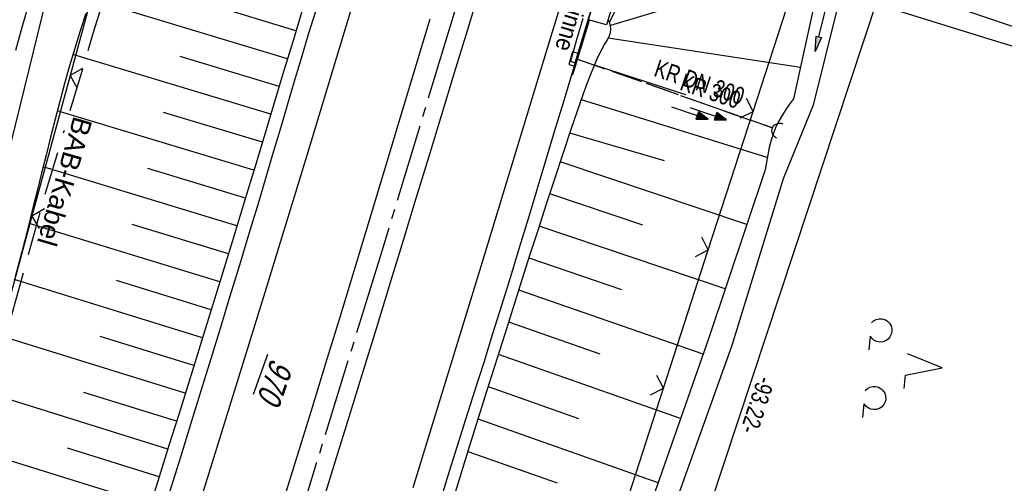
# Model space of a CAD drawing. Extents: x 510661 to 511244, y 462045 to 463013.
# Tile 19 of 29: x 510965 to 511067, y 462611 to 462659. Entities that reach past the tile are written whole.
import ezdxf

# ---------------------------------------------------------------- set-up
doc = ezdxf.new("R2010")
doc.units = 0
doc.header["$LTSCALE"] = 10
doc.header["$MEASUREMENT"] = 0
for name, pattern in [('ACAD_ISO16W100', [73, 15, -6.5, 15, -6.5, 15, -7, 1, -7]), ('ACHSE', [5.5, 4, -0.5, 0.5, -0.5]), ('AUSGEZOGEN', [0]), ('LT00', [0]), ('LT12', [0.4, 0.3, -0.1]), ('STRICHLINIE2', [0.375, 0.25, -0.125])]:
    doc.linetypes.add(name, pattern=pattern)
doc.layers.get('0').update_dxf_attribs({"linetype": 'LT00'})
for name, color, linetype in [('--EK_FBR', 1, 'LT00'), ('--EK_Halt-Pfeil', 4, 'LT00'), ('--EK_Haltung', 7, 'STRICHLINIE2'), ('--EK_Haltung-Text', 140, 'LT00'), ('--EL_DFK_AB_L', 21, 'LT00'), ('--EL_Halt-Pfeil', 4, 'LT00'), ('--EL_Haltung', 182, 'STRICHLINIE2'), ('--EL_Haltung-Text', 182, 'LT00'), ('-AX-093', 35, 'ACHSE'), ('ABSTAND', 8, 'LT00'), ('BAB-KABEL', 220, 'ACAD_ISO16W100'), ('BAB-KABEL_TEXT', 221, 'Continuous'), ('DFK_AB_FLNR', 7, 'Continuous'), ('DFK_AB_L', 21, 'LT00'), ('DFK_KATASTER', 250, 'LT00'), ('DFK_NUTZUNG', 250, 'LT00'), ('DL', 182, 'LT12'), ('DL_PFEIL', 201, 'LT00'), ('DL_TEXT', 182, 'LT00'), ('PFEIL', 140, 'AUSGEZOGEN'), ('RINNE_TEXT', 11, 'Continuous'), ('V106_AFBR_BAB', 250, 'LT00'), ('V106_BOESCH', 250, 'LT00'), ('V106_BOSCHUNG', 250, 'LT00'), ('V106_BR_KAPPE', 30, 'LT00'), ('V106_GRABEN', 250, 'LT00'), ('V106_H_BORD', 8, 'LT00'), ('V106_LD_MARK', 250, 'LT00'), ('V106_RINNE', 182, 'LT00'), ('V106_SINKK', 182, 'LT00'), ('V106_UK_DURCH', 182, 'LT00'), ('V106_ZAUN', 40, 'LT00')]:
    doc.layers.add(name, color=color, linetype=linetype)
doc.styles.add('Arial', font='ARIAL.TTF')
doc.styles.add('Beschrift', font='ARIAL.TTF')
doc.styles.add('Haltungsbeschriftung', font='ARIAL.TTF', dxfattribs={"width": 0.75})
doc.styles.get("Standard").update_dxf_attribs({"font": 'ARIAL.TTF'})

# ---------------------------------------------------------------- blocks, each defined once
blk = doc.blocks.new('Pfreil3')
at = {"layer": 'PFEIL'}
blk.add_hatch(color=256, dxfattribs=at).paths.add_polyline_path([(-1.55, 0.27), (-1.55, -0.27), (0, 0)])
for p, q in [((-1.55, 0), (-4.83, 0)), ((-1.55, -0.27), (-1.55, 0.27)), ((-1.55, 0.27), (0, 0)), ((0, 0), (-1.55, -0.27))]:
    blk.add_line(p, q, dxfattribs=at)
blk = doc.blocks.new('SYMB0024')
at = {"color": 0, "linetype": 'ByBlock'}
for p, q in [((-0.5, 0.5), (0, 0)), ((0, 0), (0.5, 0.5))]:
    blk.add_line(p, q, dxfattribs=at)
blk = doc.blocks.new('SYMB1107')
at = {"color": 0, "linetype": 'ByBlock'}
for points in [[(-0.2, 0), (-0.196157, 0.039018), (-0.184776, 0.076537), (-0.166294, 0.111114), (-0.141421, 0.141421), (-0.111114, 0.166294), (-0.076537, 0.184776), (-0.039018, 0.196157), (0, 0.2)], [(0, 0.2), (0.039018, 0.196157), (0.076537, 0.184776), (0.111114, 0.166294), (0.141421, 0.141421), (0.166294, 0.111114), (0.184776, 0.076537), (0.196157, 0.039018), (0.2, 0)]]:
    blk.add_lwpolyline(points, dxfattribs=at)
blk = doc.blocks.new('SYMB0652')
at = {"color": 0, "linetype": 'ByBlock'}
blk.add_lwpolyline([(-0.15, -0.075), (0.15, -0.075), (0.15, 0.075), (-0.15, 0.075), (-0.15, -0.075)], dxfattribs=at)
blk = doc.blocks.new('SYMB0070')
at = {"color": 0, "linetype": 'ByBlock'}
for p, q in [((-0.5, 0), (0.2, 0)), ((0.5, 0), (0.2, 0.1)), ((0.2, 0.1), (0.2, 0)), ((0.468, 0), (0.21, 0.086)), ((0.21, 0.086), (0.21, -0.086)), ((0.21, -0.086), (0.468, 0)), ((0.22, -0.072), (0.437, 0)), ((0.23, -0.058), (0.405, 0)), ((0.24, -0.045), (0.374, 0)), ((0.342, 0), (0.25, 0.031)), ((0.25, 0.031), (0.25, -0.031)), ((0.25, -0.031), (0.342, 0)), ((0.26, -0.017), (0.31, 0)), ((0.27, -0.003), (0.279, 0))]:
    blk.add_line(p, q, dxfattribs=at)
for points in [[(0.2, 0), (0.2, -0.1), (0.5, 0)], [(0.437, 0), (0.22, 0.072), (0.22, -0.072)], [(0.405, 0), (0.23, 0.058), (0.23, -0.058)], [(0.374, 0), (0.24, 0.045), (0.24, -0.045)], [(0.31, 0), (0.26, 0.017), (0.26, -0.017)], [(0.279, 0), (0.27, 0.003), (0.27, -0.003)]]:
    blk.add_lwpolyline(points, dxfattribs=at)
blk = doc.blocks.new('SYMB7201')
at = {"color": 0, "linetype": 'ByBlock'}
for p, q in [((0, 0.385), (-0.11, 0.015)), ((-0.255, -0.385), (-0.115, -0.385)), ((0.445, -0.385), (0.585, -0.385))]:
    blk.add_line(p, q, dxfattribs=at)
for points in [[(0.25, 0.015), (0.11, 0.015), (0, 0.385)], [(-0.393816, -0.383308), (-0.416239, -0.362945), (-0.432849, -0.337617), (-0.442589, -0.308936), (-0.444836, -0.27873), (-0.439449, -0.248923), (-0.426769, -0.221415), (-0.407606, -0.197958), (-0.38318, -0.180047), (-0.355047, -0.168823), (-0.325, -0.165), (-0.294953, -0.168823), (-0.26682, -0.180047), (-0.242394, -0.197959), (-0.223231, -0.221415), (-0.210551, -0.248923), (-0.205164, -0.27873), (-0.207411, -0.308936), (-0.21715, -0.337617), (-0.233761, -0.362945), (-0.256184, -0.383308)], [(0.306185, -0.383308), (0.283761, -0.362945), (0.267151, -0.337617), (0.257411, -0.308936), (0.255164, -0.27873), (0.260552, -0.248923), (0.273231, -0.221415), (0.292394, -0.197958), (0.31682, -0.180047), (0.344953, -0.168823), (0.375, -0.165), (0.405047, -0.168823), (0.43318, -0.180047), (0.457606, -0.197959), (0.476769, -0.221415), (0.489449, -0.248923), (0.494836, -0.27873), (0.492589, -0.308936), (0.48285, -0.337617), (0.466239, -0.362945), (0.443816, -0.383308)]]:
    blk.add_lwpolyline(points, dxfattribs=at)

msp = doc.modelspace()

# ---------------------------------------------------------------- linework, layer by layer
at = {"layer": '--EK_FBR'}
for points in [[(511012.55, 462662.54), (511011.19, 462658.08), (511009.87, 462653.76), (511008.55, 462649.43), (511007.24, 462645.11), (511005.92, 462640.79), (511004.6, 462636.46), (511003.21, 462631.91), (511001.81, 462627.36), (511000.41, 462622.82), (510999.01, 462618.27), (510997.61, 462613.72), (510996.23, 462609.24)], [(510995.6, 462660.18), (510994.84, 462657.71), (510994.09, 462655.24), (510993.35, 462652.76), (510992.62, 462650.29), (510991.89, 462647.81), (510991.16, 462645.33), (510990.43, 462642.85), (510989.7, 462640.37), (510988.73, 462637.15), (510987.76, 462633.93), (510986.77, 462630.71), (510985.78, 462627.49), (510984.79, 462624.28), (510983.8, 462621.06), (510982.81, 462617.85), (510981.66, 462614.14), (510980.52, 462610.42)], [(511007.37, 462659.28), (511006.26, 462655.63), (511005.16, 462651.99), (511004.06, 462648.34), (511002.96, 462644.68), (511001.86, 462641.03), (511000.76, 462637.38), (510999.38, 462632.85), (510998, 462628.31), (510996.61, 462623.77), (510995.22, 462619.24), (510993.83, 462614.71), (510992.09, 462609.08)], [(511022.31, 462654.78), (511021.97, 462653.65), (511021.07, 462650.66), (511020.17, 462647.67), (511019.28, 462644.68), (511018.38, 462641.69), (511017.48, 462638.7), (511016.57, 462635.71), (511015.66, 462632.73), (511014.74, 462629.78), (511013.82, 462626.83), (511012.9, 462623.89), (511011.97, 462620.94), (511011.04, 462618), (511010.11, 462615.06), (511009.19, 462612.11), (511008.27, 462609.16)]]:
    msp.add_lwpolyline(points, dxfattribs=at)
at = {"layer": '--EK_Haltung'}
msp.add_line((511022.56, 462655.17), (511042.64, 462648.08), dxfattribs=at)
at = {"layer": '--EL_DFK_AB_L'}
for p, q in [((510969.7, 462668.95), (510937.08, 462536.17)), ((511053.78, 462662.43), (511025.03, 462575.33))]:
    msp.add_line(p, q, dxfattribs=at)
at = {"layer": '--EL_Haltung'}
msp.add_line((511022.56, 462655.17), (511042.64, 462648.08), dxfattribs=at)
at = {"layer": '-AX-093', "ltscale": 0.2}
msp.add_lwpolyline([(511096.52, 462968.62), (511091.89, 462950.79), (511085.45, 462926.34), (511078.93, 462901.91), (511072.34, 462877.5), (511065.66, 462853.11), (511058.92, 462828.74), (511052.09, 462804.39), (511045.19, 462780.07), (511038.21, 462755.77), (511031.15, 462731.48), (511024.02, 462707.23), (511016.81, 462682.99), (511009.52, 462658.78), (511002.16, 462634.59), (510994.72, 462610.42)], dxfattribs=at)
at = {"layer": 'BAB-KABEL', "ltscale": 0.03, "flags": 128}
msp.add_lwpolyline([(511068.73, 462978.59), (511064.44, 462967.11), (511059.81, 462953.34), (511052.43, 462930.01), (511046.43, 462911.52), (511041.51, 462895.97), (511035.81, 462878.26), (511031.38, 462864.27), (511025.48, 462842.53), (511020.26, 462824.93), (511017.22, 462814.32), (511011.51, 462796.29), (511001.96, 462764.99), (510990.72, 462727.69), (510988.63, 462721.12), (510988.08, 462718.91), (510988.26, 462717.09), (510990.84, 462698.34), (510985.92, 462682.09), (510974.96, 462665.11), (510972.69, 462657.89), (510967.52, 462640.54), (510963.22, 462624.96), (510958.17, 462606.62), (510950.6, 462577.73), (510949.71, 462572.15), (510945.01, 462539.89), (510942.97, 462527.41), (510938.53, 462509.11), (510932.18, 462483.07), (510928.24, 462470.38), (510921.49, 462447.21), (510910.95, 462416.48), (510902.01, 462392.32), (510896.76, 462379.43), (510892.23, 462368.99), (510881.64, 462343.3), (510875.59, 462330.18), (510863.37, 462306.99), (510851.02, 462281.78), (510843.08, 462264.24), (510838.16, 462253.9), (510836.15, 462250.12), (510833.88, 462243.46), (510823.8, 462216.47), (510811.58, 462179.56), (510799.99, 462145.42), (510792.3, 462123.57), (510788.4, 462113.38), (510782.59, 462098.52)], dxfattribs=at)
at = {"layer": 'DFK_AB_L'}
for p, q in [((510969.7, 462668.95), (510937.08, 462536.17)), ((511053.78, 462662.43), (511025.03, 462575.33))]:
    msp.add_line(p, q, dxfattribs=at)
at = {"layer": 'DFK_KATASTER'}
msp.add_line((511054.72, 462662.9), (511084.41, 462652.65), dxfattribs=at)
at = {"layer": 'DL'}
msp.add_line((511022.56, 462655.17), (511042.64, 462648.08), dxfattribs=at)
at = {"layer": 'V106_AFBR_BAB'}
for points in [[(511012.55, 462662.54), (511011.19, 462658.08), (511009.87, 462653.76), (511008.55, 462649.43), (511007.24, 462645.11), (511005.92, 462640.79), (511004.6, 462636.46), (511003.21, 462631.91), (511001.81, 462627.36), (511000.41, 462622.82), (510999.01, 462618.27), (510997.61, 462613.72), (510996.23, 462609.24)], [(510995.6, 462660.18), (510994.84, 462657.71), (510994.09, 462655.24), (510993.35, 462652.76), (510992.62, 462650.29), (510991.89, 462647.81), (510991.16, 462645.33), (510990.43, 462642.85), (510989.7, 462640.37), (510988.73, 462637.15), (510987.76, 462633.93), (510986.77, 462630.71), (510985.78, 462627.49), (510984.79, 462624.28), (510983.8, 462621.06), (510982.81, 462617.85), (510981.66, 462614.14), (510980.52, 462610.42)], [(511007.37, 462659.28), (511006.26, 462655.63), (511005.16, 462651.99), (511004.06, 462648.34), (511002.96, 462644.68), (511001.86, 462641.03), (511000.76, 462637.38), (510999.38, 462632.85), (510998, 462628.31), (510996.61, 462623.77), (510995.22, 462619.24), (510993.83, 462614.71), (510992.09, 462609.08)], [(511022.31, 462654.78), (511021.97, 462653.65), (511021.07, 462650.66), (511020.17, 462647.67), (511019.28, 462644.68), (511018.38, 462641.69), (511017.48, 462638.7), (511016.57, 462635.71), (511015.66, 462632.73), (511014.74, 462629.78), (511013.82, 462626.83), (511012.9, 462623.89), (511011.97, 462620.94), (511011.04, 462618), (511010.11, 462615.06), (511009.19, 462612.11), (511008.27, 462609.16)]]:
    msp.add_lwpolyline(points, dxfattribs=at)
at = {"layer": 'V106_BOESCH'}
for points in [[(510971.91, 462659.85), (510971.34, 462658.07), (510970.78, 462656.27), (510970.25, 462654.46), (510969.74, 462652.64), (510969.25, 462650.8), (510968.77, 462648.96), (510968.29, 462647.11), (510967.83, 462645.25), (510967.37, 462643.4), (510966.91, 462641.54), (510966.45, 462639.69), (510965.98, 462637.84), (510965.32, 462635.28), (510964.64, 462632.73)], [(510994.18, 462660.07), (510993.2, 462656.85), (510992.23, 462653.63), (510991.26, 462650.42), (510990.29, 462647.2), (510989.32, 462643.98), (510988.34, 462640.76), (510986.99, 462636.31), (510985.62, 462631.86), (510984.25, 462627.41), (510982.87, 462622.97), (510981.49, 462618.52), (510980.49, 462615.32), (510979.49, 462612.12), (510978.49, 462608.91)], [(511009.71, 462609.62), (511011.49, 462615.34), (511013.27, 462621.05), (511015.07, 462626.75), (511016.87, 462632.44), (511017.7, 462635.04), (511018.53, 462637.64), (511019.36, 462640.24), (511020.21, 462642.83), (511021.07, 462645.43), (511021.95, 462648.03), (511022.84, 462650.63), (511023.19, 462651.63), (511023.56, 462652.63), (511023.93, 462653.62), (511024.33, 462654.59), (511024.56, 462655.12), (511024.8, 462655.63), (511025.06, 462656.15), (511025.35, 462656.67), (511025.54, 462656.98), (511025.71, 462657.29), (511025.86, 462657.6), (511025.96, 462657.92), (511026, 462658.24), (511025.97, 462658.56), (511025.88, 462658.87), (511025.77, 462659.19)]]:
    msp.add_lwpolyline(points, dxfattribs=at)
at = {"layer": 'V106_BOSCHUNG'}
for p, q in [((511031.89, 462670.86), (511025.84, 462659)), ((510992.7, 462655.2), (510972.43, 462661.35)), ((510993.57, 462658.06), (510983.52, 462661.12)), ((511033.65, 462660.91), (511025.95, 462658.62)), ((511045.51, 462654.29), (511025.72, 462657.31)), ((510990.97, 462649.47), (510970.59, 462655.62)), ((510991.84, 462652.34), (510981.65, 462655.42)), ((511033.71, 462651.48), (511024.31, 462654.54)), ((511042.1, 462645.03), (511022.96, 462650.96)), ((510989.24, 462643.73), (510968.99, 462649.83)), ((510990.11, 462646.6), (510979.94, 462649.67)), ((511031.51, 462644.67), (511021.78, 462647.54)), ((510987.49, 462637.96), (510967.53, 462644.04)), ((510988.37, 462640.84), (510978.31, 462643.89)), ((511040, 462638.11), (511020.79, 462644.58)), ((511029.29, 462638.03), (511019.7, 462641.26)), ((510985.72, 462632.2), (510966.08, 462638.23)), ((510986.61, 462635.08), (510976.71, 462638.11)), ((511037.78, 462631.48), (511018.62, 462637.93)), ((511027.11, 462631.38), (511017.57, 462634.64)), ((510983.95, 462626.44), (510964.56, 462632.45)), ((510984.84, 462629.32), (510975.08, 462632.33)), ((511035.5, 462624.76), (511016.52, 462631.34)), ((511024.9, 462624.73), (511015.48, 462628.05)), ((510982.17, 462620.71), (510962.98, 462626.66)), ((510983.06, 462623.57), (510973.42, 462626.56)), ((511033.17, 462618.11), (511014.43, 462624.71)), ((511022.7, 462618.09), (511013.38, 462621.37)), ((510980.37, 462614.96), (510961.38, 462620.9)), ((510981.27, 462617.83), (510971.73, 462620.81)), ((511030.86, 462611.5), (511012.33, 462618.03)), ((510978.59, 462609.24), (510959.79, 462615.1)), ((510979.48, 462612.09), (510970.03, 462615.05)), ((511020.5, 462611.44), (511011.29, 462614.68))]:
    msp.add_line(p, q, dxfattribs=at)
at = {"layer": 'V106_BR_KAPPE'}
msp.add_lwpolyline([(511037.45, 462705.37), (511039.33, 462704.84), (511036.57, 462695.42), (511032.95, 462683.4), (511029.39, 462671.41), (511025.56, 462658.69), (511023.69, 462659.22), (511027.49, 462671.95), (511031.18, 462684.22), (511034.68, 462695.96), (511037.45, 462705.37)], dxfattribs=at)
at = {"layer": 'V106_GRABEN'}
for points in [[(511047.15, 462661.76), (511044.8, 462651.05), (511044.41, 462650.51), (511044.02, 462649.96), (511043.66, 462649.4), (511043.32, 462648.83), (511043.03, 462648.24), (511042.74, 462647.54), (511042.5, 462646.81), (511042.31, 462646.06), (511042.15, 462645.3), (511042.01, 462644.53), (511041.89, 462643.75), (511036.05, 462626.33), (511027.2, 462601.02)], [(511125.37, 462639.37), (511102.78, 462646.17), (511086.37, 462650.8), (511065.86, 462656.94), (511051.33, 462661.48), (511051.05, 462661.55), (511050.76, 462661.58), (511050.47, 462661.56), (511050.2, 462661.48), (511049.93, 462661.34), (511049.68, 462661.15), (511049.44, 462660.93), (511046.83, 462650.43), (511043.75, 462642.82), (511038.47, 462625.63), (511029.44, 462600.41)], [(510964.73, 462656.08), (510965.38, 462658.47), (510966.07, 462660.84)]]:
    msp.add_lwpolyline(points, dxfattribs=at)
at = {"layer": 'V106_H_BORD'}
msp.add_lwpolyline([(511021.97, 462653.65), (511022.07, 462653.59), (511023.8, 462659.18)], dxfattribs=at)
at = {"layer": 'V106_LD_MARK'}
for points in [[(511005.63, 462611), (511009.14, 462622.41), (511012.64, 462633.82), (511015.87, 462644.43), (511019.1, 462655.04), (511022.31, 462665.66), (511025.5, 462676.28), (511028.68, 462686.91), (511031.85, 462697.54), (511035, 462708.17), (511038.14, 462718.81), (511041.26, 462729.46), (511045.27, 462743.23), (511049.25, 462757.02), (511053.21, 462770.81), (511057.14, 462784.61), (511061.04, 462798.42), (511064.91, 462812.24), (511068.76, 462826.06), (511072.59, 462839.89)], [(511050.94, 462838.66), (511047.22, 462825.26), (511043.48, 462811.86), (511039.72, 462798.47), (511035.93, 462785.09), (511032.11, 462771.71), (511028.27, 462758.34), (511024.17, 462744.17), (511020.04, 462730.01), (511015.88, 462715.86), (511011.69, 462701.71), (511007.47, 462687.57), (511003.23, 462673.44), (510998.96, 462659.32), (510994.67, 462645.21), (510990.35, 462631.1), (510986, 462617), (510981.96, 462603.97)]]:
    msp.add_lwpolyline(points, dxfattribs=at)
at = {"layer": 'V106_RINNE'}
msp.add_line((511022.31, 462654.78), (511023.67, 462659.2), dxfattribs=at)
at = {"layer": 'V106_RINNE', "flags": 128}
msp.add_lwpolyline([(511023.67, 462659.2), (511027.44, 462671.98), (511031.12, 462684.25), (511034.63, 462695.99), (511037.4, 462705.41)], dxfattribs=at)
at = {"layer": 'V106_RINNE'}
msp.add_lwpolyline([(511023.11, 462659.34), (511022.47, 462657.15), (511021.84, 462654.95), (511022.31, 462654.78)], dxfattribs=at)
at = {"layer": 'V106_ZAUN'}
for p, q in [((510970.31, 462653.46), (510966.38, 462638.98)), ((511036.03, 462635.5), (511040.65, 462649.77)), ((510966.38, 462638.98), (510962.45, 462624.51)), ((511031.41, 462621.23), (511036.03, 462635.5)), ((511026.79, 462606.96), (511031.41, 462621.23))]:
    msp.add_line(p, q, dxfattribs=at)
for points in [[(510974.92, 462667.71), (510972.52, 462661.61), (510970.31, 462653.46)], [(511040.65, 462649.77), (511044.94, 462663.03), (511043.96, 462663.45)]]:
    msp.add_lwpolyline(points, dxfattribs=at)

# ---------------------------------------------------------------- block references
at = {"layer": '--EK_Halt-Pfeil', "xscale": 3.999999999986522, "yscale": 4.000000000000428, "zscale": 4, "rotation": 341.4219}
msp.add_blockref('SYMB0070', (511034.13, 462649.6), dxfattribs=at)
at = {"layer": '--EL_Halt-Pfeil', "xscale": 3.999999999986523, "yscale": 4.000000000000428, "zscale": 4, "rotation": 341.4219}
msp.add_blockref('SYMB0070', (511034.13, 462649.6), dxfattribs=at)
at = {"layer": 'DFK_NUTZUNG', "xscale": 10.00000000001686, "yscale": 10, "zscale": 10, "rotation": 264.7377100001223}
msp.add_blockref('SYMB7201', (511056.29, 462623.7), dxfattribs=at)
at = {"layer": 'DL_PFEIL', "xscale": 3.999999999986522, "yscale": 4.000000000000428, "zscale": 4, "rotation": 341.4219}
msp.add_blockref('SYMB0070', (511036.02, 462649.53), dxfattribs=at)
at = {"layer": 'PFEIL', "rotation": 256.0319641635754}
msp.add_blockref('Pfreil3', (511047.04, 462655.95), dxfattribs=at)
at = {"layer": 'V106_SINKK', "xscale": 4.499999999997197, "yscale": 4.5, "zscale": 4.5, "rotation": 73.75351561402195}
msp.add_blockref('SYMB0652', (511022.17, 462655.16), dxfattribs=at)
at = {"layer": 'V106_UK_DURCH', "xscale": 4.000000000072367, "yscale": 4.000000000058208, "zscale": 4, "rotation": 66.5436252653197}
msp.add_blockref('SYMB1107', (511043.38, 462647.76), dxfattribs=at)
at = {"layer": 'V106_ZAUN', "yscale": 2.099999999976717, "zscale": 2.1}
for p, xscale, rotation in [((510970.31, 462653.46), 2.09999999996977, 254.8008500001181), ((511040.65, 462649.77), 2.100000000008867, 72.06180000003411), ((510966.38, 462638.98), 2.09999999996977, 254.8008500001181), ((511036.03, 462635.5), 2.100000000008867, 72.06180000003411), ((511031.41, 462621.23), 2.100000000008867, 72.06180000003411)]:
    msp.add_blockref('SYMB0024', p, dxfattribs=dict(at, xscale=xscale, rotation=rotation))

# ---------------------------------------------------------------- texts
at = {"layer": '--EK_Haltung-Text', "style": 'Haltungsbeschriftung', "width": 0.75}
msp.add_text('KR DN 300', height=1.8, rotation=341.4219, dxfattribs=at).set_placement((511030.32, 462653.45))
at = {"layer": '--EL_Haltung-Text', "style": 'Haltungsbeschriftung', "width": 0.75}
msp.add_text('KR DN 300', height=1.8, rotation=341.4219, dxfattribs=at).set_placement((511030.32, 462653.45))
at = {"layer": 'ABSTAND', "width": 0.75}
msp.add_text(' -93.22-', height=1.8, rotation=-108.2671, dxfattribs=at).set_placement((511041.35, 462623.08))
at = {"layer": 'BAB-KABEL_TEXT', "insert": (510968.76, 462642.83), "char_height": 2, "attachment_point": 8, "rotation": 253.7671, "style": 'Beschrift'}
msp.add_mtext('BAB-Kabel', dxfattribs=at)
at = {"layer": 'DFK_AB_FLNR', "oblique": 13.754, "width": 0.75}
msp.add_text('%%U970', height=2.5, rotation=250.2675, dxfattribs=at).set_placement((510991.05, 462624.43))
at = {"layer": 'DL_TEXT', "style": 'Haltungsbeschriftung', "width": 0.75}
msp.add_text('KR 300', height=1.8, rotation=341.4219, dxfattribs=at).set_placement((511032.99, 462652.02))
at = {"layer": 'RINNE_TEXT', "insert": (511024.44, 462672.48), "char_height": 1.8, "attachment_point": 7, "rotation": 253.598, "style": 'Arial'}
msp.add_mtext('{\\W0.9;Gußasphaltrinne}', dxfattribs=at)

doc.saveas('drawing.dxf')
